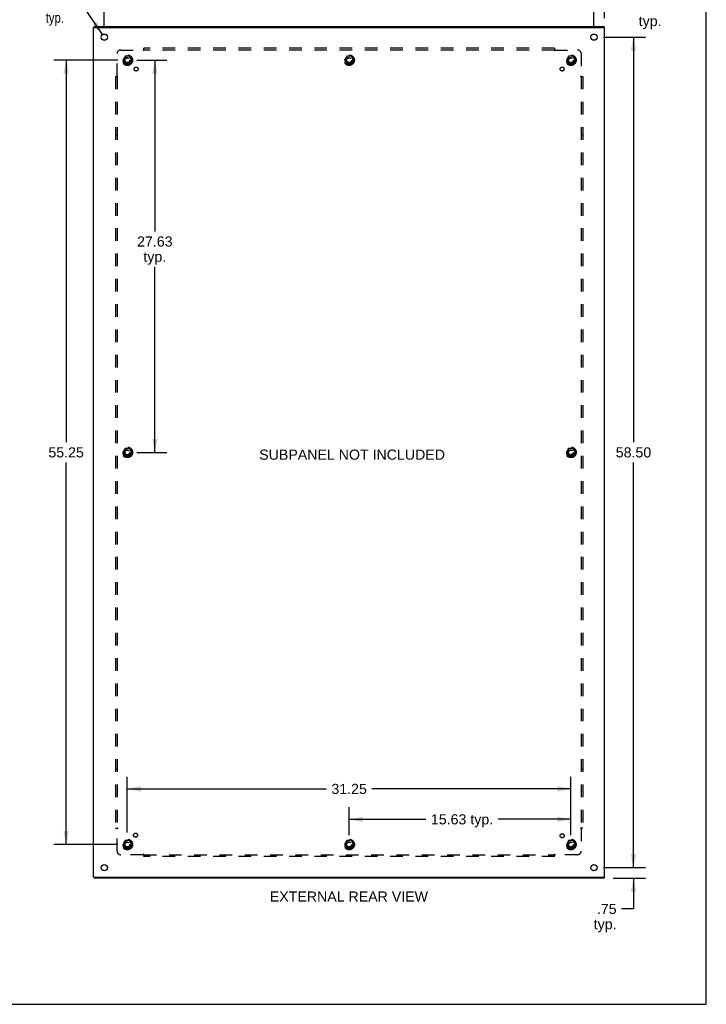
# Model space of a CAD drawing. Header units: inches. Extents: x 0 to 162, y 0 to 105.
# Tile 5 of 6: x 114 to 162, y 0 to 69. Entities that reach past the tile are written whole.
import ezdxf

# ---------------------------------------------------------------- set-up
doc = ezdxf.new("R2010")
doc.units = ezdxf.units.IN
doc.header["$LTSCALE"] = 8.904762
doc.header["$MEASUREMENT"] = 0
doc.linetypes.add('HIDDEN', pattern=[0.2, 0.1, -0.1])
doc.layers.get('0').update_dxf_attribs({"linetype": 'CONTINUOUS'})
for name, color, linetype in [('DEFAULT_2', 8, 'HIDDEN'), ('DIMENSIONS', 7, 'CONTINUOUS'), ('SUBPANEL', 7, 'CONTINUOUS')]:
    doc.layers.add(name, color=color, linetype=linetype)
doc.styles.get("Standard").update_dxf_attribs({"font": 'arial.ttf'})
doc.styles.add('TEXTSTYLE_1', font='gdt', dxfattribs={"width": 0.8})
doc.dimstyles.new('DIMSTYLE_1', dxfattribs={"dimtxt": 0.714286, "dimasz": 0.952381, "dimexe": 0.09, "dimexo": 0.07, "dimgap": 0.0375, "dimtad": 0, "dimtih": 1, "dimtoh": 1, "dimzin": 4, "dimdsep": 46, "dimtxsty": 'Standard', "dimblk": '_FILLED', "dimblk1": '_FILLED', "dimblk2": '_FILLED', "dimcen": 0.09, "dimadec": 3, "dimazin": 1, "dimtfac": 1, "dimtdec": 3, "dimtofl": 0, "dimtmove": 0, "dimatfit": 3, "dimldrblk": '_FILLED', "dimfxl": 0, "dimtolj": 1, "dimtzin": 4, "dimarcsym": 0})
doc.dimstyles.new('DIMSTYLE_2', dxfattribs={"dimtxt": 0.714286, "dimasz": 0.952381, "dimexe": 0.09, "dimexo": 0.07, "dimgap": 0.09, "dimtad": 0, "dimtih": 1, "dimtoh": 1, "dimzin": 4, "dimdsep": 46, "dimtxsty": 'Standard', "dimblk": '_FILLED', "dimblk1": '_FILLED', "dimblk2": '_FILLED', "dimcen": 0.09, "dimadec": 3, "dimazin": 1, "dimtfac": 1, "dimtdec": 3, "dimtofl": 0, "dimtmove": 0, "dimatfit": 1, "dimldrblk": '_FILLED', "dimfxl": 0, "dimtolj": 1, "dimtzin": 4, "dimarcsym": 0})

# ---------------------------------------------------------------- blocks, each defined once
blk = doc.blocks.new('_FILLED')
at = {"color": 0, "linetype": 'ByBlock'}
blk.add_solid([(0, 0), (-1, 0.2), (-1, -0.2)], dxfattribs=at)
blk = doc.blocks.new('*D7')
at = {"layer": 'DIMENSIONS', "color": 2, "linetype": 'Continuous'}
for p, q in [((153.993, 68.798), (153.993, 71.194)), ((154.743, 69.473), (154.743, 71.194)), ((153.993, 70.337), (152.088, 70.337)), ((154.743, 70.337), (156.788, 70.337))]:
    blk.add_line(p, q, dxfattribs=at)
at = {"layer": 'DIMENSIONS', "color": 2, "linetype": 'Continuous', "xscale": 0.9523809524, "yscale": 0.9523809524, "zscale": 0.9523809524}
blk.add_blockref('_FILLED', (153.993, 70.337), dxfattribs=at)
at = {"layer": 'DIMENSIONS', "color": 2, "linetype": 'Continuous', "xscale": 0.9523809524, "yscale": 0.9523809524, "zscale": 0.9523809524, "rotation": 180}
blk.add_blockref('_FILLED', (154.743, 70.337), dxfattribs=at)
at = {"layer": 'DIMENSIONS', "color": 2, "linetype": 'Continuous', "insert": (157.145, 70.694), "char_height": 0.7143, "width": 1.60648, "attachment_point": 1, "line_spacing_factor": 0.9}
blk.add_mtext('.75\\Ptyp.', dxfattribs=at)
blk = doc.blocks.new('*D8')
at = {"layer": 'DIMENSIONS', "color": 2, "linetype": 'Continuous'}
for p, q in [((156.775, 9.631), (156.775, 11.536)), ((154.659, 9.631), (157.632, 9.631)), ((155.346, 8.881), (157.632, 8.881)), ((156.775, 8.881), (156.775, 6.717)), ((156.775, 6.717), (155.941, 6.717))]:
    blk.add_line(p, q, dxfattribs=at)
at = {"layer": 'DIMENSIONS', "color": 2, "linetype": 'Continuous', "xscale": 0.9523809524, "yscale": 0.9523809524, "zscale": 0.9523809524}
for p, rotation in [((156.775, 9.631), 270), ((156.775, 8.881), 90)]:
    blk.add_blockref('_FILLED', p, dxfattribs=dict(at, rotation=rotation))
at = {"layer": 'DIMENSIONS', "color": 2, "linetype": 'Continuous', "insert": (155.584, 7.074), "char_height": 0.7143, "width": 1.60648, "attachment_point": 3, "line_spacing_factor": 0.9}
blk.add_mtext('.75\\Ptyp.', dxfattribs=at)
blk = doc.blocks.new('*D9')
at = {"layer": 'DIMENSIONS', "color": 2, "linetype": 'Continuous'}
for p, q in [((119.493, 68.798), (119.493, 71.194)), ((153.993, 68.798), (153.993, 71.194)), ((119.493, 70.337), (135.138, 70.337)), ((153.993, 70.337), (138.348, 70.337))]:
    blk.add_line(p, q, dxfattribs=at)
at = {"layer": 'DIMENSIONS', "color": 2, "linetype": 'Continuous', "xscale": 0.9523809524, "yscale": 0.9523809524, "zscale": 0.9523809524, "rotation": 180}
blk.add_blockref('_FILLED', (119.493, 70.337), dxfattribs=at)
at = {"layer": 'DIMENSIONS', "color": 2, "linetype": 'Continuous', "xscale": 0.9523809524, "yscale": 0.9523809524, "zscale": 0.9523809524}
blk.add_blockref('_FILLED', (153.993, 70.337), dxfattribs=at)
at = {"layer": 'DIMENSIONS', "color": 2, "linetype": 'Continuous', "insert": (136.743, 70.694), "char_height": 0.7143, "width": 2.49602, "attachment_point": 2, "line_spacing_factor": 0.9}
blk.add_mtext('34.50', dxfattribs=at)
blk = doc.blocks.new('*D10')
at = {"layer": 'DIMENSIONS', "color": 2, "linetype": 'Continuous'}
for p, q in [((154.659, 68.131), (157.632, 68.131)), ((156.775, 68.131), (156.775, 39.595)), ((156.775, 9.631), (156.775, 38.167)), ((154.659, 9.631), (157.632, 9.631))]:
    blk.add_line(p, q, dxfattribs=at)
at = {"layer": 'DIMENSIONS', "color": 2, "linetype": 'Continuous', "xscale": 0.9523809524, "yscale": 0.9523809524, "zscale": 0.9523809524}
for p, rotation in [((156.775, 68.131), 90), ((156.775, 9.631), 270)]:
    blk.add_blockref('_FILLED', p, dxfattribs=dict(at, rotation=rotation))
at = {"layer": 'DIMENSIONS', "color": 2, "linetype": 'Continuous', "insert": (156.775, 39.238), "char_height": 0.7143, "width": 2.49602, "attachment_point": 2, "line_spacing_factor": 0.9}
blk.add_mtext('58.50', dxfattribs=at)
blk = doc.blocks.new('*D11')
at = {"layer": 'DIMENSIONS', "color": 2, "linetype": 'Continuous'}
for p, q in [((117.845, 70.572), (117.011, 70.572)), ((119.37, 68.312), (117.845, 70.572))]:
    blk.add_line(p, q, dxfattribs=at)
at = {"layer": 'DIMENSIONS', "color": 2, "linetype": 'Continuous', "xscale": 0.9523809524, "yscale": 0.9523809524, "zscale": 0.9523809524, "rotation": 304.0220319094}
blk.add_blockref('_FILLED', (119.37, 68.312), dxfattribs=at)
at = {"layer": 'DIMENSIONS', "color": 2, "linetype": 'Continuous', "insert": (116.654, 70.929), "char_height": 0.71429, "width": 2.33847, "attachment_point": 3, "line_spacing_factor": 0.9, "style": 'TEXTSTYLE_1'}
blk.add_mtext('{\\fgdt;n}\\fArial;.44\\Ptyp.', dxfattribs=at)
blk = doc.blocks.new('*D12')
at = {"layer": 'DIMENSIONS', "color": 2, "linetype": 'Continuous'}
for p, q in [((120.451, 66.506), (115.949, 66.506)), ((116.806, 66.506), (116.806, 39.595)), ((116.806, 11.256), (116.806, 38.167)), ((120.451, 11.256), (115.949, 11.256))]:
    blk.add_line(p, q, dxfattribs=at)
at = {"layer": 'DIMENSIONS', "color": 2, "linetype": 'Continuous', "xscale": 0.9523809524, "yscale": 0.9523809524, "zscale": 0.9523809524}
for p, rotation in [((116.806, 66.506), 90), ((116.806, 11.256), 270)]:
    blk.add_blockref('_FILLED', p, dxfattribs=dict(at, rotation=rotation))
at = {"layer": 'DIMENSIONS', "color": 2, "linetype": 'Continuous', "insert": (116.806, 39.238), "char_height": 0.7143, "width": 2.49602, "attachment_point": 2, "line_spacing_factor": 0.9}
blk.add_mtext('55.25', dxfattribs=at)
blk = doc.blocks.new('*D13')
at = {"layer": 'DIMENSIONS', "color": 2, "linetype": 'Continuous'}
for p, q in [((121.784, 66.506), (123.912, 66.506)), ((123.055, 66.506), (123.055, 54.451)), ((123.055, 38.881), (123.055, 51.951)), ((121.784, 38.881), (123.912, 38.881))]:
    blk.add_line(p, q, dxfattribs=at)
at = {"layer": 'DIMENSIONS', "color": 2, "linetype": 'Continuous', "xscale": 0.9523809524, "yscale": 0.9523809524, "zscale": 0.9523809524}
for p, rotation in [((123.055, 66.506), 90), ((123.055, 38.881), 270)]:
    blk.add_blockref('_FILLED', p, dxfattribs=dict(at, rotation=rotation))
at = {"layer": 'DIMENSIONS', "color": 2, "linetype": 'Continuous', "insert": (123.055, 54.094), "char_height": 0.7143, "width": 2.49602, "attachment_point": 2, "line_spacing_factor": 0.9}
blk.add_mtext('27.63\\Ptyp.', dxfattribs=at)
blk = doc.blocks.new('*D14')
at = {"layer": 'DIMENSIONS', "color": 2, "linetype": 'Continuous'}
for p, q in [((121.118, 12.11), (121.118, 16.031)), ((152.368, 11.923), (152.368, 16.031)), ((121.118, 15.174), (135.138, 15.174)), ((152.368, 15.174), (138.348, 15.174))]:
    blk.add_line(p, q, dxfattribs=at)
at = {"layer": 'DIMENSIONS', "color": 2, "linetype": 'Continuous', "xscale": 0.9523809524, "yscale": 0.9523809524, "zscale": 0.9523809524, "rotation": 180}
blk.add_blockref('_FILLED', (121.118, 15.174), dxfattribs=at)
at = {"layer": 'DIMENSIONS', "color": 2, "linetype": 'Continuous', "xscale": 0.9523809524, "yscale": 0.9523809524, "zscale": 0.9523809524}
blk.add_blockref('_FILLED', (152.368, 15.174), dxfattribs=at)
at = {"layer": 'DIMENSIONS', "color": 2, "linetype": 'Continuous', "insert": (136.743, 15.531), "char_height": 0.7143, "width": 2.49602, "attachment_point": 2, "line_spacing_factor": 0.9}
blk.add_mtext('31.25', dxfattribs=at)
blk = doc.blocks.new('*D15')
at = {"layer": 'DIMENSIONS', "color": 2, "linetype": 'Continuous'}
for p, q in [((136.743, 11.923), (136.743, 13.888)), ((152.368, 11.923), (152.368, 13.888)), ((136.743, 13.031), (142.15, 13.031)), ((152.368, 13.031), (147.243, 13.031))]:
    blk.add_line(p, q, dxfattribs=at)
at = {"layer": 'DIMENSIONS', "color": 2, "linetype": 'Continuous', "xscale": 0.9523809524, "yscale": 0.9523809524, "zscale": 0.9523809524, "rotation": 180}
blk.add_blockref('_FILLED', (136.743, 13.031), dxfattribs=at)
at = {"layer": 'DIMENSIONS', "color": 2, "linetype": 'Continuous', "xscale": 0.9523809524, "yscale": 0.9523809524, "zscale": 0.9523809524}
blk.add_blockref('_FILLED', (152.368, 13.031), dxfattribs=at)
at = {"layer": 'DIMENSIONS', "color": 2, "linetype": 'Continuous', "insert": (144.697, 13.388), "char_height": 0.7143, "width": 4.37865, "attachment_point": 2, "line_spacing_factor": 0.9}
blk.add_mtext('15.63 typ.', dxfattribs=at)

msp = doc.modelspace()

# ---------------------------------------------------------------- linework, layer by layer
at = {"color": 7, "linetype": 'Continuous'}
for p, q in [((161.905, 0), (161.905, 104.762)), ((118.745, 68.806), (118.85, 68.806)), ((118.776, 68.806), (118.776, 68.881)), ((154.74, 68.806), (154.641, 68.806)), ((154.71, 68.806), (154.71, 68.881)), ((118.745, 8.956), (118.844, 8.956)), ((118.776, 8.956), (118.776, 8.881)), ((154.635, 8.956), (154.74, 8.956)), ((154.71, 8.956), (154.71, 8.881)), ((0, 0), (161.905, 0))]:
    msp.add_line(p, q, dxfattribs=at)
at = {"color": 3, "linetype": 'Continuous'}
for p, q in [((118.743, 8.956), (118.743, 68.806)), ((118.743, 68.806), (118.745, 68.806)), ((118.776, 68.881), (154.71, 68.881)), ((118.853, 68.806), (154.633, 68.806)), ((154.74, 68.806), (154.743, 68.806)), ((154.743, 8.956), (154.743, 68.806)), ((118.743, 8.956), (118.745, 8.956)), ((154.71, 8.881), (118.776, 8.881)), ((118.853, 8.956), (154.633, 8.956)), ((154.74, 8.956), (154.743, 8.956))]:
    msp.add_line(p, q, dxfattribs=at)
for centre in [(119.493, 68.131), (153.993, 68.131), (119.493, 9.631), (153.993, 9.631)]:
    msp.add_circle(centre, 0.219, dxfattribs=at)
at = {"layer": 'DEFAULT_2', "color": 8, "linetype": 'HIDDEN'}
for p, q in [((120.955, 66.779), (120.8, 66.511)), ((121.272, 66.784), (120.963, 66.784)), ((121.435, 66.511), (121.281, 66.779)), ((136.58, 66.779), (136.425, 66.511)), ((136.897, 66.784), (136.588, 66.784)), ((137.06, 66.511), (136.906, 66.779)), ((152.205, 66.779), (152.05, 66.511)), ((152.522, 66.784), (152.213, 66.784)), ((152.685, 66.511), (152.531, 66.779)), ((120.8, 66.501), (120.955, 66.234)), ((121.272, 66.229), (120.963, 66.229)), ((121.281, 66.234), (121.435, 66.501)), ((136.425, 66.501), (136.58, 66.234)), ((136.897, 66.229), (136.588, 66.229)), ((136.906, 66.234), (137.06, 66.501)), ((152.05, 66.501), (152.205, 66.234)), ((152.522, 66.229), (152.213, 66.229)), ((152.531, 66.234), (152.685, 66.501)), ((120.955, 39.154), (120.8, 38.886)), ((120.8, 38.876), (120.955, 38.609)), ((121.272, 39.159), (120.963, 39.159)), ((121.435, 38.886), (121.281, 39.154)), ((121.281, 38.609), (121.435, 38.876)), ((152.205, 39.154), (152.05, 38.886)), ((152.05, 38.876), (152.205, 38.609)), ((152.522, 39.159), (152.213, 39.159)), ((152.685, 38.886), (152.531, 39.154)), ((152.531, 38.609), (152.685, 38.876)), ((121.272, 38.604), (120.963, 38.604)), ((152.522, 38.604), (152.213, 38.604)), ((120.955, 11.529), (120.8, 11.261)), ((120.8, 11.251), (120.955, 10.984)), ((121.272, 11.534), (120.963, 11.534)), ((121.435, 11.261), (121.281, 11.529)), ((121.281, 10.984), (121.435, 11.251)), ((136.58, 11.529), (136.425, 11.261)), ((136.425, 11.251), (136.58, 10.984)), ((136.897, 11.534), (136.588, 11.534)), ((137.06, 11.261), (136.906, 11.529)), ((136.906, 10.984), (137.06, 11.251)), ((152.205, 11.529), (152.05, 11.261)), ((152.05, 11.251), (152.205, 10.984)), ((152.522, 11.534), (152.213, 11.534)), ((152.685, 11.261), (152.531, 11.529)), ((152.531, 10.984), (152.685, 11.251)), ((121.272, 10.979), (120.963, 10.979)), ((136.897, 10.979), (136.588, 10.979)), ((152.522, 10.979), (152.213, 10.979))]:
    msp.add_line(p, q, dxfattribs=at)
for centre, radius in [((121.118, 66.506), 0.372), ((121.118, 66.506), 0.356), ((121.118, 66.506), 0.312), ((121.118, 66.506), 0.204), ((121.118, 66.506), 0.188), ((121.118, 66.506), 0.183), ((121.118, 66.506), 0.165), ((136.743, 66.506), 0.372), ((136.743, 66.506), 0.356), ((136.743, 66.506), 0.312), ((136.743, 66.506), 0.204), ((136.743, 66.506), 0.188), ((136.743, 66.506), 0.183), ((136.743, 66.506), 0.165), ((152.368, 66.506), 0.372), ((152.368, 66.506), 0.356), ((152.368, 66.506), 0.312), ((152.368, 66.506), 0.204), ((152.368, 66.506), 0.188), ((152.368, 66.506), 0.183), ((152.368, 66.506), 0.165), ((121.118, 38.881), 0.372), ((121.118, 38.881), 0.356), ((121.118, 38.881), 0.312), ((121.118, 38.881), 0.204), ((121.118, 38.881), 0.188), ((121.118, 38.881), 0.183), ((121.118, 38.881), 0.165), ((152.368, 38.881), 0.372), ((152.368, 38.881), 0.356), ((152.368, 38.881), 0.312), ((152.368, 38.881), 0.204), ((152.368, 38.881), 0.188), ((152.368, 38.881), 0.183), ((152.368, 38.881), 0.165), ((121.118, 11.256), 0.372), ((121.118, 11.256), 0.356), ((121.118, 11.256), 0.312), ((121.118, 11.256), 0.204), ((121.118, 11.256), 0.188), ((121.118, 11.256), 0.183), ((121.118, 11.256), 0.165), ((136.743, 11.256), 0.372), ((136.743, 11.256), 0.356), ((136.743, 11.256), 0.312), ((136.743, 11.256), 0.204), ((136.743, 11.256), 0.188), ((136.743, 11.256), 0.183), ((136.743, 11.256), 0.165), ((152.368, 11.256), 0.372), ((152.368, 11.256), 0.356), ((152.368, 11.256), 0.312), ((152.368, 11.256), 0.204), ((152.368, 11.256), 0.188), ((152.368, 11.256), 0.183), ((152.368, 11.256), 0.165)]:
    msp.add_circle(centre, radius, dxfattribs=at)
for centre, start, end in [((120.963, 66.774), 90.01235, 149.98915), ((121.272, 66.774), 30.01204, 89.98872), ((136.588, 66.774), 90.01235, 149.98915), ((136.897, 66.774), 30.01204, 89.98872), ((152.213, 66.774), 90.01235, 149.98915), ((152.522, 66.774), 30.01204, 89.98872), ((120.809, 66.506), 150.01268, 209.98829), ((120.963, 66.239), 210.01204, 269.98872), ((121.272, 66.239), 270.01235, 329.98915), ((121.427, 66.506), 330.01268, 29.98829), ((136.434, 66.506), 150.01268, 209.98829), ((136.588, 66.239), 210.01204, 269.98872), ((136.897, 66.239), 270.01235, 329.98915), ((137.052, 66.506), 330.01268, 29.98829), ((152.059, 66.506), 150.01268, 209.98829), ((152.213, 66.239), 210.01204, 269.98872), ((152.522, 66.239), 270.01235, 329.98915), ((152.677, 66.506), 330.01268, 29.98829), ((120.809, 38.881), 150.01268, 209.98829), ((120.963, 39.149), 90.01235, 149.98915), ((121.272, 39.149), 30.01204, 89.98872), ((121.427, 38.881), 330.01268, 29.98829), ((152.059, 38.881), 150.01268, 209.98829), ((152.213, 39.149), 90.01235, 149.98915), ((152.522, 39.149), 30.01204, 89.98872), ((152.677, 38.881), 330.01268, 29.98829), ((120.963, 38.614), 210.01204, 269.98872), ((121.272, 38.614), 270.01235, 329.98915), ((152.213, 38.614), 210.01204, 269.98872), ((152.522, 38.614), 270.01235, 329.98915), ((120.809, 11.256), 150.01268, 209.98829), ((120.963, 11.524), 90.01235, 149.98915), ((121.272, 11.524), 30.01204, 89.98872), ((121.427, 11.256), 330.01268, 29.98829), ((136.434, 11.256), 150.01268, 209.98829), ((136.588, 11.524), 90.01235, 149.98915), ((136.897, 11.524), 30.01204, 89.98872), ((137.052, 11.256), 330.01268, 29.98829), ((152.059, 11.256), 150.01268, 209.98829), ((152.213, 11.524), 90.01235, 149.98915), ((152.522, 11.524), 30.01204, 89.98872), ((152.677, 11.256), 330.01268, 29.98829), ((120.963, 10.989), 210.01204, 269.98872), ((121.272, 10.989), 270.01235, 329.98915), ((136.588, 10.989), 210.01204, 269.98872), ((136.897, 10.989), 270.01235, 329.98915), ((152.213, 10.989), 210.01204, 269.98872), ((152.522, 10.989), 270.01235, 329.98915)]:
    msp.add_arc(centre, 0.01, start, end, dxfattribs=at)
at = {"layer": 'SUBPANEL', "color": 8, "linetype": 'HIDDEN'}
for p, q in [((122.274, 67.184), (122.274, 67.35)), ((151.212, 67.35), (122.274, 67.35)), ((151.212, 67.35), (151.212, 67.184)), ((120.399, 65.385), (120.399, 66.975)), ((120.649, 67.225), (122.239, 67.225)), ((122.257, 67.244), (122.25, 67.237)), ((151.212, 67.225), (122.274, 67.225)), ((151.247, 67.225), (152.837, 67.225)), ((153.087, 66.975), (153.087, 65.385)), ((120.274, 65.35), (120.274, 12.412)), ((120.274, 65.35), (120.44, 65.35)), ((120.399, 65.35), (120.399, 12.412)), ((153.046, 65.35), (153.212, 65.35)), ((153.087, 65.35), (153.087, 12.412)), ((153.105, 65.367), (153.099, 65.373)), ((153.212, 65.35), (153.212, 12.412)), ((120.274, 61.225), (120.399, 61.225)), ((153.212, 61.225), (153.087, 61.225)), ((120.399, 16.537), (120.274, 16.537)), ((153.212, 16.537), (153.087, 16.537)), ((120.274, 12.412), (120.44, 12.412)), ((120.38, 12.395), (120.387, 12.389)), ((120.399, 10.787), (120.399, 12.377)), ((153.212, 12.412), (153.046, 12.412)), ((153.087, 12.377), (153.087, 10.787)), ((122.239, 10.537), (120.649, 10.537)), ((122.274, 10.412), (122.274, 10.578)), ((122.274, 10.537), (151.212, 10.537)), ((151.212, 10.412), (122.274, 10.412)), ((151.212, 10.412), (151.212, 10.578)), ((151.229, 10.519), (151.235, 10.525)), ((152.837, 10.537), (151.247, 10.537))]:
    msp.add_line(p, q, dxfattribs=at)
for points in [[(122.25, 67.237), (122.249, 67.235), (122.247, 67.233), (122.245, 67.231), (122.243, 67.23), (122.242, 67.228), (122.24, 67.226), (122.239, 67.225)], [(122.252, 67.206), (122.249, 67.21), (122.247, 67.213), (122.246, 67.215), (122.244, 67.217), (122.243, 67.219), (122.241, 67.221), (122.24, 67.223), (122.239, 67.225)], [(122.274, 67.184), (122.272, 67.185), (122.271, 67.185), (122.269, 67.186), (122.267, 67.187), (122.266, 67.188), (122.264, 67.189), (122.263, 67.191), (122.261, 67.192), (122.26, 67.194), (122.258, 67.196), (122.257, 67.197), (122.256, 67.199), (122.254, 67.201), (122.253, 67.203), (122.252, 67.206)], [(122.274, 67.263), (122.272, 67.261), (122.271, 67.259), (122.269, 67.257), (122.268, 67.255), (122.266, 67.253), (122.265, 67.251), (122.263, 67.25), (122.262, 67.248), (122.26, 67.247), (122.259, 67.245), (122.257, 67.244)], [(151.212, 67.263), (151.213, 67.261), (151.215, 67.259), (151.216, 67.257), (151.218, 67.255), (151.219, 67.253), (151.221, 67.251), (151.222, 67.25), (151.224, 67.248), (151.225, 67.247), (151.227, 67.245), (151.229, 67.244)], [(151.212, 67.184), (151.213, 67.185), (151.215, 67.185), (151.217, 67.186), (151.218, 67.187), (151.22, 67.188), (151.221, 67.189), (151.223, 67.191), (151.224, 67.192), (151.226, 67.194), (151.227, 67.196), (151.229, 67.197), (151.23, 67.199), (151.231, 67.201), (151.233, 67.203), (151.234, 67.206), (151.237, 67.21)], [(151.229, 67.244), (151.235, 67.237), (151.237, 67.235), (151.239, 67.233), (151.241, 67.231), (151.242, 67.23), (151.244, 67.228), (151.246, 67.226), (151.247, 67.225)], [(151.237, 67.21), (151.238, 67.213), (151.24, 67.215), (151.241, 67.217), (151.243, 67.219), (151.244, 67.221), (151.245, 67.223), (151.247, 67.225)], [(120.36, 65.35), (120.363, 65.351), (120.365, 65.353), (120.367, 65.355), (120.369, 65.356), (120.371, 65.358), (120.372, 65.359), (120.374, 65.361), (120.376, 65.362), (120.377, 65.364), (120.379, 65.365), (120.38, 65.367)], [(120.38, 65.367), (120.387, 65.373), (120.389, 65.375), (120.391, 65.377), (120.392, 65.379), (120.394, 65.381), (120.396, 65.382), (120.398, 65.384), (120.399, 65.385)], [(120.414, 65.375), (120.411, 65.376), (120.409, 65.378), (120.407, 65.379), (120.405, 65.381), (120.403, 65.382), (120.401, 65.384), (120.399, 65.385)], [(120.44, 65.35), (120.439, 65.352), (120.438, 65.353), (120.438, 65.355), (120.437, 65.357), (120.436, 65.358), (120.434, 65.36), (120.433, 65.361), (120.432, 65.363), (120.43, 65.364), (120.428, 65.366), (120.427, 65.367), (120.425, 65.368), (120.423, 65.37), (120.421, 65.371), (120.418, 65.372), (120.414, 65.375)], [(153.046, 65.35), (153.046, 65.352), (153.047, 65.353), (153.048, 65.355), (153.049, 65.357), (153.05, 65.358), (153.051, 65.36), (153.052, 65.361), (153.054, 65.363), (153.056, 65.364), (153.057, 65.366), (153.059, 65.367), (153.061, 65.368), (153.063, 65.37), (153.065, 65.371), (153.067, 65.372)], [(153.067, 65.372), (153.072, 65.375), (153.074, 65.376), (153.077, 65.378), (153.079, 65.379), (153.081, 65.381), (153.083, 65.382), (153.085, 65.384), (153.087, 65.385)], [(153.099, 65.373), (153.097, 65.375), (153.095, 65.377), (153.093, 65.379), (153.091, 65.381), (153.09, 65.382), (153.088, 65.384), (153.087, 65.385)], [(153.125, 65.35), (153.123, 65.351), (153.121, 65.353), (153.119, 65.355), (153.117, 65.356), (153.115, 65.358), (153.113, 65.359), (153.111, 65.361), (153.11, 65.362), (153.108, 65.364), (153.107, 65.365), (153.105, 65.367)], [(120.36, 12.412), (120.363, 12.411), (120.365, 12.409), (120.367, 12.408), (120.369, 12.406), (120.371, 12.404), (120.372, 12.403), (120.374, 12.401), (120.376, 12.4), (120.377, 12.398), (120.379, 12.397), (120.38, 12.395)], [(120.387, 12.389), (120.389, 12.387), (120.391, 12.385), (120.392, 12.383), (120.394, 12.381), (120.396, 12.38), (120.398, 12.378), (120.399, 12.377)], [(120.418, 12.39), (120.414, 12.387), (120.411, 12.386), (120.409, 12.384), (120.407, 12.383), (120.405, 12.381), (120.403, 12.38), (120.401, 12.378), (120.399, 12.377)], [(120.44, 12.412), (120.439, 12.411), (120.438, 12.409), (120.438, 12.407), (120.437, 12.406), (120.436, 12.404), (120.434, 12.403), (120.433, 12.401), (120.432, 12.399), (120.43, 12.398), (120.428, 12.397), (120.427, 12.395), (120.425, 12.394), (120.423, 12.393), (120.421, 12.391), (120.418, 12.39)], [(153.046, 12.412), (153.046, 12.411), (153.047, 12.409), (153.048, 12.407), (153.049, 12.406), (153.05, 12.404), (153.051, 12.403), (153.052, 12.401), (153.054, 12.399), (153.056, 12.398), (153.057, 12.397), (153.059, 12.395), (153.061, 12.394), (153.063, 12.393), (153.065, 12.391), (153.067, 12.39), (153.072, 12.387)], [(153.072, 12.387), (153.074, 12.386), (153.077, 12.384), (153.079, 12.383), (153.081, 12.381), (153.083, 12.38), (153.085, 12.378), (153.087, 12.377)], [(153.105, 12.395), (153.099, 12.389), (153.097, 12.387), (153.095, 12.385), (153.093, 12.383), (153.091, 12.381), (153.09, 12.38), (153.088, 12.378), (153.087, 12.377)], [(153.125, 12.412), (153.123, 12.411), (153.121, 12.409), (153.119, 12.408), (153.117, 12.406), (153.115, 12.404), (153.113, 12.403), (153.111, 12.401), (153.11, 12.4), (153.108, 12.398), (153.107, 12.397), (153.105, 12.395)], [(122.249, 10.552), (122.247, 10.55), (122.246, 10.547), (122.244, 10.545), (122.243, 10.543), (122.241, 10.541), (122.24, 10.539), (122.239, 10.537)], [(122.257, 10.519), (122.25, 10.525), (122.249, 10.527), (122.247, 10.529), (122.245, 10.531), (122.243, 10.533), (122.242, 10.534), (122.24, 10.536), (122.239, 10.537)], [(122.274, 10.578), (122.272, 10.578), (122.271, 10.577), (122.269, 10.576), (122.267, 10.575), (122.266, 10.574), (122.264, 10.573), (122.263, 10.571), (122.261, 10.57), (122.26, 10.568), (122.258, 10.567), (122.257, 10.565), (122.256, 10.563), (122.254, 10.561), (122.253, 10.559), (122.252, 10.557), (122.249, 10.552)], [(122.274, 10.499), (122.272, 10.501), (122.271, 10.503), (122.269, 10.505), (122.268, 10.507), (122.266, 10.509), (122.265, 10.511), (122.263, 10.512), (122.262, 10.514), (122.26, 10.516), (122.259, 10.517), (122.257, 10.519)], [(151.212, 10.578), (151.213, 10.578), (151.215, 10.577), (151.217, 10.576), (151.218, 10.575), (151.22, 10.574), (151.221, 10.573), (151.223, 10.571), (151.224, 10.57), (151.226, 10.568), (151.227, 10.567), (151.229, 10.565), (151.23, 10.563), (151.231, 10.561), (151.233, 10.559), (151.234, 10.557)], [(151.212, 10.499), (151.213, 10.501), (151.215, 10.503), (151.216, 10.505), (151.218, 10.507), (151.219, 10.509), (151.221, 10.511), (151.222, 10.512), (151.224, 10.514), (151.225, 10.516), (151.227, 10.517), (151.229, 10.519)], [(151.234, 10.557), (151.237, 10.552), (151.238, 10.55), (151.24, 10.547), (151.241, 10.545), (151.243, 10.543), (151.244, 10.541), (151.245, 10.539), (151.247, 10.537)], [(151.235, 10.525), (151.237, 10.527), (151.239, 10.529), (151.241, 10.531), (151.242, 10.533), (151.244, 10.534), (151.246, 10.536), (151.247, 10.537)]]:
    msp.add_lwpolyline(points, dxfattribs=at)
for centre, radius in [((121.118, 66.506), 0.25), ((136.743, 66.506), 0.25), ((152.368, 66.506), 0.25), ((121.736, 65.887), 0.141), ((151.749, 65.887), 0.141), ((121.118, 38.881), 0.25), ((152.368, 38.881), 0.25), ((121.698, 11.911), 0.141), ((151.749, 11.875), 0.141), ((121.118, 11.256), 0.25), ((136.743, 11.256), 0.25), ((152.368, 11.256), 0.25)]:
    msp.add_circle(centre, radius, dxfattribs=at)
for centre, start, end in [((120.649, 66.975), 90, 180), ((152.837, 66.975), 0, 90), ((120.649, 10.787), 180, 270), ((152.837, 10.787), 270, 360)]:
    msp.add_arc(centre, 0.25, start, end, dxfattribs=at)

# ---------------------------------------------------------------- texts
at = {"layer": 'DIMENSIONS', "color": 2, "linetype": 'Continuous', "char_height": 0.71429, "attachment_point": 2, "line_spacing_factor": 0.9}
for s, insert, width in [('SUBPANEL NOT INCLUDED', (136.952, 39.078), 13.0616), ('EXTERNAL REAR VIEW', (136.727, 7.949), 11.12055)]:
    msp.add_mtext(s, dxfattribs=dict(at, insert=insert, width=width))

# ---------------------------------------------------------------- dimensions: what is measured, and where the dimension line sits
at = {"layer": 'DIMENSIONS', "color": 2, "linetype": 'Continuous'}
dim = msp.add_diameter_dim_2p(p1=(119.37, 68.312), p2=(119.615, 67.95), text='%%c<>\\Ptyp.', dimstyle='DIMSTYLE_2', override={"dimpost": '<>'}, dxfattribs=at)
dim.commit()
dim.dimension.update_dxf_attribs({"geometry": '*D11', "text_midpoint": (115.485, 70.037), "dimtype": 163})
for base, p1, p2, angle, picture, middle in [((119.493, 70.337), (153.993, 68.728), (119.493, 68.728), 180, '*D9', (136.741, 70.333)), ((156.775, 9.631), (154.589, 68.131), (154.589, 9.631), 270, '*D10', (156.772, 38.877)), ((116.806, 11.256), (120.521, 66.506), (120.521, 11.256), 270, '*D12', (116.806, 38.877)), ((121.118, 15.174), (152.368, 11.853), (121.118, 12.04), 180, '*D14', (136.744, 15.17))]:
    dim = msp.add_linear_dim(base=base, p1=p1, p2=p2, angle=angle, dimstyle='DIMSTYLE_1', dxfattribs=at)
    dim.commit()
    dim.dimension.update_dxf_attribs({"geometry": picture, "text_midpoint": middle, "dimtype": 160})
for base, p1, p2, angle, picture, middle in [((153.993, 70.337), (154.743, 69.403), (153.993, 68.728), 180, '*D7', (157.948, 69.801)), ((123.054884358, 66.506079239), (121.714443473, 38.881079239), (121.714443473, 66.506079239), 90, '*D13', (123.054884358, 53.200955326)), ((156.775, 9.631), (155.276, 8.881), (154.589, 9.631), 90, '*D8', (154.781, 6.181))]:
    dim = msp.add_linear_dim(base=base, p1=p1, p2=p2, angle=angle, text='<>\\Ptyp.', dimstyle='DIMSTYLE_1', dxfattribs=at)
    dim.commit()
    dim.dimension.update_dxf_attribs({"geometry": picture, "text_midpoint": middle, "dimtype": 160})
dim = msp.add_linear_dim(base=(152.367776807, 13.031063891), p1=(136.742776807, 11.852745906), p2=(152.367776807, 11.852745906), text='<> typ.', dimstyle='DIMSTYLE_1', dxfattribs=at)
dim.commit()
dim.dimension.update_dxf_attribs({"geometry": '*D15', "text_midpoint": (144.696604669, 13.031063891), "dimtype": 160})

doc.saveas('drawing.dxf')
